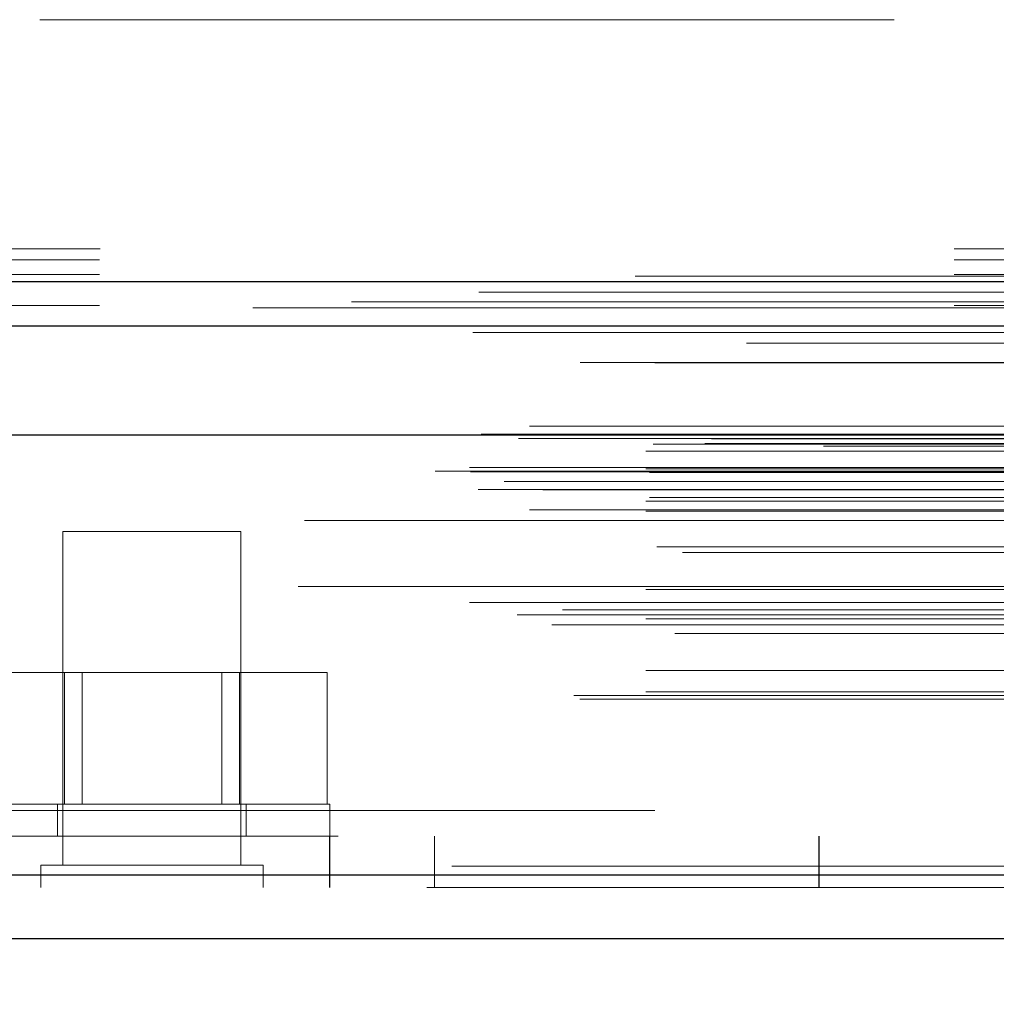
# Model space of a CAD drawing. Header units: inches. Extents: x 0.2 to 10.8, y 0.2 to 8.2.
# Tile 58 of 112: x 3.109 to 3.224, y 7.105 to 7.22. Entities that reach past the tile are written whole.
import ezdxf

# ---------------------------------------------------------------- set-up
doc = ezdxf.new("R2010")
doc.units = ezdxf.units.IN
doc.header["$MEASUREMENT"] = 0
doc.linetypes.add('HIDDEN', pattern=[0.07500000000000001, 0.05, -0.025])
doc.layers.add('DIMENSIONS', color=140, linetype='Continuous')
doc.styles.add('SLDTEXTSTYLE0', font='TXT', dxfattribs={"width": 0.7})
doc.dimstyles.new('SLDDIMSTYLE1', dxfattribs={"dimtxt": 0.0849609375, "dimasz": 0.13, "dimexe": 0, "dimexo": 0.0625, "dimgap": 0.021240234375, "dimtad": 0, "dimtih": 1, "dimtoh": 1, "dimlfac": 12, "dimrnd": 1e-09, "dimzin": 12, "dimdsep": 46, "dimtxsty": 'SLDTEXTSTYLE0', "dimsah": 1, "dimcen": 0.09, "dimadec": 0, "dimazin": 3, "dimtfac": 1, "dimtmove": 0, "dimatfit": 0, "dimfxl": 0, "dimfrac": 2, "dimtolj": 1, "dimtzin": 12, "dimarcsym": 0})

# ---------------------------------------------------------------- blocks, each defined once
blk = doc.blocks.new('_D_11')
at = {"layer": 'DIMENSIONS'}
for p, q in [((2.915341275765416, 7.162081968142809), (2.915341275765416, 6.838415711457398)), ((3.049950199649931, 7.089008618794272), (3.049950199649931, 6.838415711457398)), ((2.915341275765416, 6.963415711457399), (2.665341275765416, 6.963415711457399)), ((3.049950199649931, 6.963415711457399), (3.275631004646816, 6.9634157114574)), ((3.39076400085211, 6.963415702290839), (3.362233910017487, 6.963415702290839)), ((3.362233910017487, 6.963415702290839), (3.362233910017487, 6.828384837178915)), ((3.6432331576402, 6.963415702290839), (3.671763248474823, 6.963415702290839)), ((3.671763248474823, 6.963415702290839), (3.671763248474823, 6.828384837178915)), ((3.362233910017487, 6.828384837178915), (3.39076400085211, 6.828384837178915)), ((3.671763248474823, 6.828384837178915), (3.6432331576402, 6.828384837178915))]:
    blk.add_line(p, q, dxfattribs=at)
for points in [[(2.915341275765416, 6.963415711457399), (2.785341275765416, 6.983415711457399), (2.785341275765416, 6.9434157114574)], [(3.049950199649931, 6.963415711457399), (3.179950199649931, 6.9434157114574), (3.179950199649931, 6.983415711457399)]]:
    blk.add_solid(points, dxfattribs=at)
at = {"layer": 'DIMENSIONS', "char_height": 0.08333333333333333, "attachment_point": 1, "style": 'SLDTEXTSTYLE0'}
for s, insert in [('1.62', (3.390764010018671, 7.089858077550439)), ('41.0', (3.39076400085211, 6.93580714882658))]:
    blk.add_mtext(s, dxfattribs=dict(at, insert=insert))

msp = doc.modelspace()

# ---------------------------------------------------------------- linework, layer by layer
at = {"color": 7, "linetype": 'HIDDEN', "lineweight": 18}
for p, q in [((4.811841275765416, 7.219839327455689), (3.018841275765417, 7.219839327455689)), ((3.018841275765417, 7.193005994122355), (4.811841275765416, 7.193005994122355)), ((3.018841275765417, 7.193005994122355), (4.811841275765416, 7.193005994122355)), ((3.018917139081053, 7.193005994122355), (4.811765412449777, 7.193005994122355)), ((3.018917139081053, 7.193005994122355), (4.811765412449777, 7.193005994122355)), ((3.018917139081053, 7.193005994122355), (4.811765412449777, 7.193005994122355)), ((3.018917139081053, 7.193005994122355), (4.811765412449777, 7.193005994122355)), ((3.018841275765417, 7.191738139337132), (4.811841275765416, 7.191738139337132)), ((3.018841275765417, 7.190005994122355), (4.811841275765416, 7.190005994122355)), ((4.848309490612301, 7.186816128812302), (2.982331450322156, 7.186816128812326)), ((4.836786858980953, 7.18609236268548), (2.99385149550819, 7.186092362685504)), ((3.018841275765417, 7.186387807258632), (4.811841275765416, 7.186387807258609)), ((2.99456129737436, 7.181965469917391), (4.836080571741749, 7.181965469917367)), ((4.869166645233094, 7.172244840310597), (2.961475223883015, 7.172244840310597)), ((2.966917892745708, 7.171278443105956), (4.8637239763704, 7.171278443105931)), ((4.863514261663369, 7.171305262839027), (2.96712760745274, 7.171305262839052)), ((2.967881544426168, 7.170826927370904), (4.862760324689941, 7.17082692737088)), ((2.967881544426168, 7.170826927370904), (4.862760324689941, 7.17082692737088)), ((2.983617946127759, 7.170155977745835), (4.84702392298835, 7.170155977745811)), ((2.983617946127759, 7.170155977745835), (4.84702392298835, 7.170155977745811)), ((2.989697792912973, 7.170226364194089), (4.840944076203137, 7.170226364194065)), ((2.989697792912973, 7.170226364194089), (4.840944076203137, 7.170226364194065)), ((2.990470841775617, 7.170773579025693), (4.840171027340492, 7.170773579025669)), ((2.990470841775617, 7.170773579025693), (4.840171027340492, 7.170773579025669)), ((3.003584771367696, 7.169911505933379), (4.827001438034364, 7.169911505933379)), ((2.98278461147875, 7.169312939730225), (4.847857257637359, 7.169312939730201)), ((2.98278461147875, 7.169312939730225), (4.847857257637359, 7.169312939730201)), ((2.958099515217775, 7.166977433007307), (4.872542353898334, 7.166977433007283)), ((2.958099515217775, 7.166977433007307), (4.872542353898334, 7.166977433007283)), ((2.962145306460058, 7.167402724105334), (4.868496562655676, 7.167402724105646)), ((2.962235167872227, 7.166893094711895), (4.868406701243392, 7.166893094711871)), ((2.98278461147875, 7.167239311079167), (4.847857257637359, 7.167239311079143)), ((2.98278461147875, 7.167239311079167), (4.847857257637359, 7.167239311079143)), ((2.983201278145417, 7.166822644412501), (4.847440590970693, 7.166822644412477)), ((4.866206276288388, 7.165788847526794), (2.964474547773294, 7.165788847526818)), ((2.963168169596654, 7.164839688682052), (4.867473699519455, 7.164839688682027)), ((2.97071529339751, 7.164808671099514), (4.859926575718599, 7.16480867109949)), ((2.98278461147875, 7.163489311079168), (4.847857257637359, 7.163489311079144)), ((2.98278461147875, 7.163489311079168), (4.847857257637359, 7.163489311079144)), ((2.983201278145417, 7.163905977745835), (4.847440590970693, 7.16390597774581)), ((2.969139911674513, 7.162439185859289), (4.861496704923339, 7.162439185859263)), ((2.98278461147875, 7.162316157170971), (4.847857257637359, 7.162316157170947)), ((4.842829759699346, 7.161205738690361), (2.987806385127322, 7.161205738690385)), ((3.135390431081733, 7.159911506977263), (3.114557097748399, 7.159911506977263)), ((3.114557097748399, 7.159911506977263), (3.114557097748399, 7.120849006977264)), ((3.135390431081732, 7.120849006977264), (3.135390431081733, 7.159911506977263)), ((2.984047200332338, 7.158145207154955), (4.846617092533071, 7.158145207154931)), ((2.987079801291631, 7.1574701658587), (4.843562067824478, 7.157470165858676)), ((2.987079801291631, 7.1574701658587), (4.843562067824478, 7.157470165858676)), ((2.98278461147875, 7.153145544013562), (4.847857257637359, 7.153145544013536)), ((4.842092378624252, 7.153463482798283), (2.988558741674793, 7.153463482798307)), ((4.862128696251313, 7.151623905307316), (2.968519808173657, 7.151623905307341)), ((2.973034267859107, 7.150749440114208), (4.857607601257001, 7.150749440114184)), ((2.967731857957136, 7.150165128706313), (4.862910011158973, 7.15016512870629)), ((2.982784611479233, 7.149700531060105), (4.847857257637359, 7.149700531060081)), ((2.983703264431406, 7.149693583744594), (4.846927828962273, 7.14969358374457)), ((2.971769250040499, 7.148996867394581), (4.858861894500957, 7.148996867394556)), ((2.986150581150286, 7.147973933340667), (4.844491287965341, 7.147973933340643)), ((2.98278461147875, 7.143665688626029), (4.847857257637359, 7.143665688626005)), ((3.114725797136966, 7.143411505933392), (3.10447782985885, 7.143411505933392)), ((3.114725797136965, 7.127994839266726), (3.114725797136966, 7.143411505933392)), ((3.135221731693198, 7.143411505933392), (3.114725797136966, 7.143411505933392)), ((3.116811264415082, 7.143411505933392), (3.116811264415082, 7.127994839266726)), ((3.133136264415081, 7.127994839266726), (3.133136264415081, 7.143411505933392)), ((3.135221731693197, 7.127994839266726), (3.135221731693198, 7.143411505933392)), ((3.145469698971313, 7.143411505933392), (3.135221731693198, 7.143411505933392)), ((3.145469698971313, 7.127994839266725), (3.145469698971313, 7.143411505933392)), ((2.98278461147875, 7.141133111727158), (4.847857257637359, 7.141133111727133)), ((2.98278461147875, 7.141133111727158), (4.847857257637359, 7.141133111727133)), ((2.974336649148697, 7.140732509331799), (4.856305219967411, 7.140732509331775)), ((2.975067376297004, 7.140299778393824), (4.855574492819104, 7.1402997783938)), ((3.046751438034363, 7.127244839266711), (4.783834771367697, 7.127244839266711)), ((3.046751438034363, 7.127244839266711), (4.783834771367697, 7.127244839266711)), ((4.783834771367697, 7.127244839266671), (3.046807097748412, 7.127244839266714)), ((4.783834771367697, 7.127244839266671), (3.046807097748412, 7.127244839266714)), ((3.145807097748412, 7.127994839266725), (3.104140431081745, 7.127994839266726)), ((3.113932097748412, 7.127994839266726), (3.113932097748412, 7.124244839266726)), ((3.136015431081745, 7.124244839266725), (3.136015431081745, 7.127994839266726)), ((3.145807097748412, 7.124244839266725), (3.145807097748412, 7.127994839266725)), ((3.046751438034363, 7.124244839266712), (4.783834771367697, 7.124244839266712)), ((3.145751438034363, 7.118244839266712), (3.145751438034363, 7.124244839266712)), ((3.145807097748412, 7.118244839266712), (3.145807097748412, 7.124244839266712)), ((3.158057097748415, 7.124244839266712), (3.158057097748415, 7.118244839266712)), ((3.203001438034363, 7.124244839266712), (3.203001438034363, 7.118244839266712)), ((3.203057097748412, 7.12424483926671), (3.203057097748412, 7.118244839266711)), ((4.860082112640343, 7.120723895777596), (2.970559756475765, 7.12072389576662)), ((2.970559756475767, 7.120723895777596), (4.860082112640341, 7.12072389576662)), ((3.137994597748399, 7.120849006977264), (3.111952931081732, 7.120849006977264)), ((3.111952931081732, 7.120849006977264), (3.111952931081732, 7.118244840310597)), ((3.137994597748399, 7.118244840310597), (3.137994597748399, 7.120849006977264)), ((2.970559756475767, 7.119682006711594), (4.860082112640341, 7.119682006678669)), ((4.857136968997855, 7.118244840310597), (2.973504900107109, 7.118244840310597))]:
    msp.add_line(p, q, dxfattribs=at)
at = {"color": 7, "linetype": 'Continuous', "lineweight": 25}
for p, q in [((3.018841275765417, 7.18920242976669), (4.811841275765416, 7.18920242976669)), ((3.018841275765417, 7.184005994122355), (4.811841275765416, 7.184005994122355)), ((4.869166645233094, 7.171202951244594), (2.961475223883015, 7.171202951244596)), ((4.860082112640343, 7.119682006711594), (2.970559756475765, 7.119682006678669)), ((4.857136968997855, 7.112244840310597), (2.973504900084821, 7.112244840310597))]:
    msp.add_line(p, q, dxfattribs=at)
at = {"color": 7, "linetype": 'HIDDEN', "lineweight": 18, "flags": 128}
for points in [[(4.881519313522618, 7.189823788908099), (3.930619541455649, 7.189824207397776), (2.94913502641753, 7.18982378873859)], [(4.863226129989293, 7.18793298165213), (3.930619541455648, 7.18793375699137), (2.967420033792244, 7.187932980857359)], [(4.836812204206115, 7.186092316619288), (3.930619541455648, 7.186091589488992), (2.993856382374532, 7.186092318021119)], [(2.962527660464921, 7.18323684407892), (3.837107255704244, 7.183240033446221), (4.868107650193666, 7.183236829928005)], [(2.962530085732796, 7.183236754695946), (3.955489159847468, 7.183236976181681), (4.868113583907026, 7.183236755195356)], [(2.975069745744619, 7.179696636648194), (3.90002896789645, 7.179696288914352), (4.85557921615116, 7.179696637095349)], [(2.983836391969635, 7.179678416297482), (3.90002896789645, 7.179678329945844), (4.846801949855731, 7.17967841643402)]]:
    msp.add_lwpolyline(points, dxfattribs=at)

# ---------------------------------------------------------------- dimensions: what is measured, and where the dimension line sits
at = {"layer": 'DIMENSIONS'}
dim = msp.add_linear_dim(base=(3.049950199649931, 6.9634157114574), p1=(2.915341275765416, 7.212081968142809), p2=(3.049950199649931, 7.139008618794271), dimstyle='SLDDIMSTYLE1', dxfattribs=at)
dim.commit()
dim.dimension.update_dxf_attribs({"geometry": '_D_11', "text_midpoint": (3.516998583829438, 6.9634157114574), "dimtype": 160})

doc.saveas('drawing.dxf')
